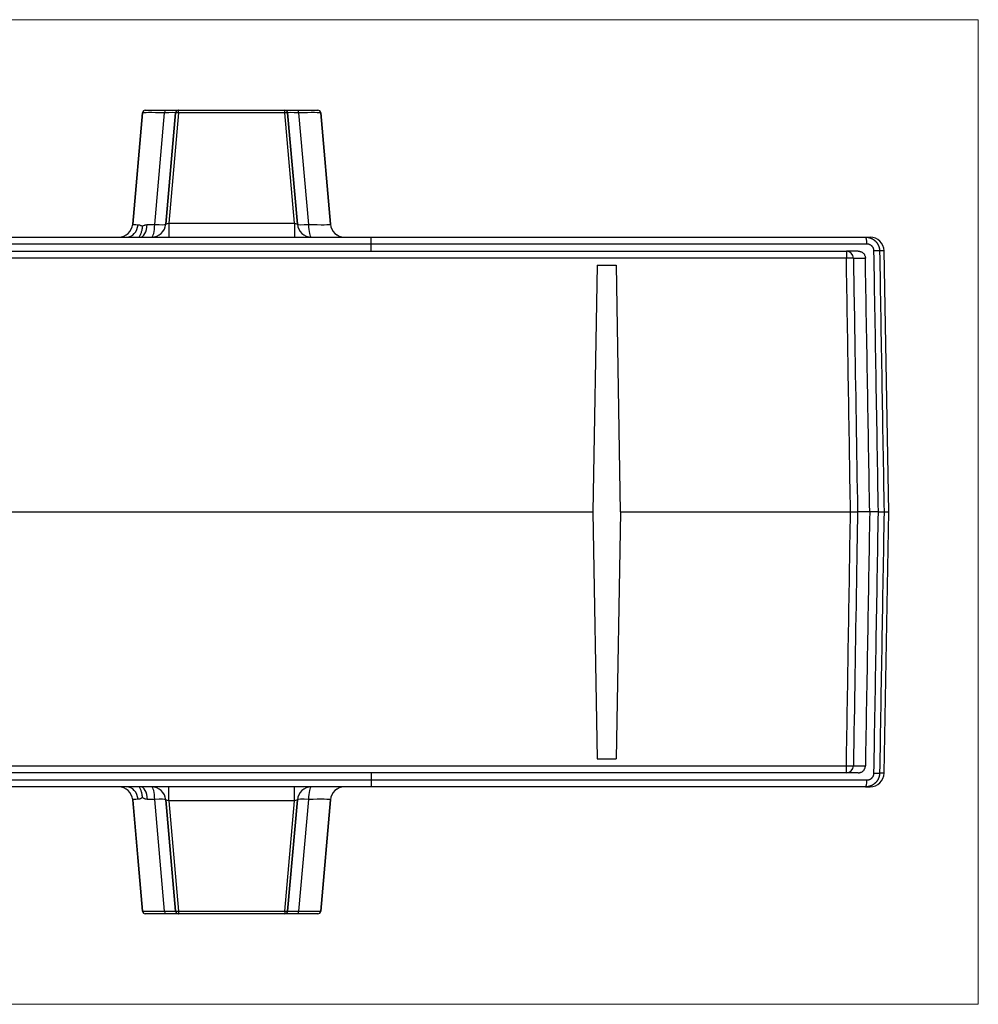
# Model space of a CAD drawing. Header units: millimetres. Extents: x 52 to 577, y 47 to 373.
# Tile 3 of 14: x 230 to 297, y 47 to 117. Entities that reach past the tile are written whole.
import ezdxf

# ---------------------------------------------------------------- set-up
doc = ezdxf.new("R2010")
doc.units = ezdxf.units.MM
doc.layers.add('1', color=7, linetype='Continuous', true_color=0xffffff)

msp = doc.modelspace()

# ---------------------------------------------------------------- linework, layer by layer
at = {"layer": '1', "color": 8, "linetype": 'Continuous', "lineweight": 18}
for p, q in [((297.489, 116.586), (156.761, 116.586)), ((297.489, 116.586), (297.489, 46.748)), ((156.761, 46.748), (297.489, 46.748))]:
    msp.add_line(p, q, dxfattribs=at)
at = {"layer": '1', "color": 18, "linetype": 'Continuous', "lineweight": 25}
for p, q in [((238.215, 109.984), (237.523, 102.08)), ((237.524, 102.08), (238.215, 109.984)), ((238.215, 109.984), (238.215, 109.984)), ((238.414, 110.167), (238.415, 110.167)), ((238.415, 110.167), (239.821, 110.167)), ((239.085, 102.063), (239.778, 109.987)), ((239.821, 110.167), (240.758, 110.167)), ((240.559, 109.984), (239.868, 102.08)), ((239.869, 102.08), (240.561, 109.984)), ((240.76, 109.969), (240.077, 102.153)), ((240.561, 109.984), (240.559, 109.984)), ((240.758, 110.167), (240.76, 110.167)), ((240.76, 110.167), (248.309, 110.167)), ((248.309, 109.969), (240.76, 109.969)), ((248.309, 110.167), (248.31, 110.167)), ((248.993, 102.153), (248.309, 109.969)), ((248.31, 110.167), (249.248, 110.167)), ((248.51, 109.984), (248.508, 109.984)), ((248.508, 109.984), (249.199, 102.08)), ((249.201, 102.08), (248.51, 109.984)), ((249.248, 110.167), (250.654, 110.167)), ((249.291, 109.987), (249.984, 102.063)), ((250.654, 110.167), (250.655, 110.167)), ((250.854, 109.984), (250.853, 109.984)), ((251.545, 102.08), (250.853, 109.984)), ((250.854, 109.984), (251.546, 102.08)), ((237.523, 102.08), (237.524, 102.08)), ((239.868, 102.08), (239.869, 102.08)), ((240.077, 102.153), (248.993, 102.153)), ((249.199, 102.08), (249.201, 102.08)), ((251.545, 102.08), (251.546, 102.08)), ((199.825, 101.167), (254.425, 101.167)), ((254.425, 100.667), (199.825, 100.667)), ((238.068, 101.167), (238.069, 101.167)), ((238.069, 101.167), (238.07, 101.167)), ((252.802, 101.167), (252.802, 101.167)), ((254.425, 101.167), (289.487, 101.167)), ((289.487, 101.167), (289.809, 101.167)), ((166.115, 100.167), (288.135, 100.167)), ((288.978, 100.167), (288.135, 100.167)), ((288.135, 100.167), (288.135, 99.675)), ((290.809, 100.184), (290.49, 100.184)), ((291.132, 81.667), (290.809, 100.184)), ((288.135, 99.675), (166.115, 99.675)), ((270.454, 99.184), (270.149, 81.671)), ((270.454, 99.184), (271.796, 99.184)), ((271.796, 99.184), (272.101, 81.671)), ((288.633, 99.675), (289.481, 99.675)), ((270.145, 81.665), (270.45, 64.149)), ((272.105, 81.665), (271.8, 64.149)), ((289.787, 81.667), (288.924, 81.667)), ((290.803, 81.667), (291.132, 81.667)), ((290.809, 63.149), (291.132, 81.667)), ((166.115, 63.658), (288.135, 63.658)), ((270.45, 64.149), (271.8, 64.149)), ((288.135, 63.167), (288.135, 63.658)), ((288.633, 63.658), (289.481, 63.658)), ((288.135, 63.167), (166.115, 63.167)), ((288.978, 63.167), (288.135, 63.167)), ((290.809, 63.149), (290.49, 63.149)), ((199.825, 62.667), (254.425, 62.667)), ((254.425, 62.167), (199.825, 62.167)), ((238.099, 62.167), (238.097, 62.167)), ((252.804, 62.167), (252.802, 62.167)), ((289.487, 62.167), (254.425, 62.167)), ((289.487, 62.167), (289.809, 62.167)), ((238.215, 53.349), (237.523, 61.254)), ((237.524, 61.254), (237.523, 61.254)), ((237.524, 61.254), (237.527, 61.218)), ((237.527, 61.218), (238.215, 53.349)), ((239.778, 53.346), (239.085, 61.27)), ((239.868, 61.254), (240.559, 53.349)), ((239.869, 61.254), (239.868, 61.254)), ((240.561, 53.349), (239.869, 61.254)), ((240.076, 61.181), (240.76, 53.364)), ((248.992, 61.181), (240.076, 61.181)), ((248.308, 53.364), (248.992, 61.181)), ((249.199, 61.254), (248.508, 53.349)), ((248.51, 53.349), (249.201, 61.254)), ((249.201, 61.254), (249.199, 61.254)), ((249.984, 61.27), (249.291, 53.346)), ((251.545, 61.254), (250.853, 53.349)), ((250.854, 53.349), (251.546, 61.254)), ((251.546, 61.254), (251.545, 61.254)), ((238.215, 53.349), (238.215, 53.349)), ((238.415, 53.167), (238.414, 53.167)), ((239.821, 53.167), (238.415, 53.167)), ((240.758, 53.167), (239.821, 53.167)), ((240.559, 53.349), (240.561, 53.349)), ((240.76, 53.167), (240.758, 53.167)), ((240.76, 53.364), (248.308, 53.364)), ((248.309, 53.167), (240.76, 53.167)), ((248.31, 53.167), (248.309, 53.167)), ((249.248, 53.167), (248.31, 53.167)), ((248.508, 53.349), (248.51, 53.349)), ((250.654, 53.167), (249.248, 53.167)), ((250.655, 53.167), (250.654, 53.167)), ((250.853, 53.349), (250.854, 53.349))]:
    msp.add_line(p, q, dxfattribs=at)
for centre, start, end in [((289.809, 100.167), 1, 90), ((289.809, 63.167), 270, 359)]:
    msp.add_arc(centre, 1, start, end, dxfattribs=at)
for centre, major_axis, ratio, start_param, end_param in [((238.414, 109.967), (0, -0.2), 1, 3.141593, 4.625123), ((238.415, 109.967), (0, -0.2), 1, 3.141593, 4.625123), ((240.221, 109.967), (2.006, -0.017), 0.008631, 1.793665, 3.140738), ((239.821, 109.967), (0, -0.2), 0.214625, 3.141593, 4.608525), ((239.554, 109.967), (-1.005, -0.017), 0.017179, 3.139964, 4.487037), ((240.758, 109.967), (0, -0.2), 1, 3.141593, 4.625123), ((240.76, 109.967), (0, -0.2), 1, 3.141593, 4.625123), ((240.76, 109.967), (0.199, -0.017), 0.013996, 1.571019, 3.141418), ((240.76, 109.967), (0, -0.2), 0.000998, 1.584759, 3.141593), ((248.309, 109.967), (0, -0.2), 1, 1.658063, 3.141593), ((248.309, 109.967), (0, 0.2), 0.000998, 4.726352, 6.283185), ((248.309, 109.967), (0.199, 0.017), 0.013822, 0.000175, 1.568585), ((248.31, 109.967), (0, -0.2), 1, 1.658063, 3.141593), ((249.515, 109.967), (1.005, -0.017), 0.017179, 1.796148, 3.143221), ((249.248, 109.967), (0, -0.2), 0.214625, 1.67466, 3.141593), ((248.847, 109.967), (-2.006, -0.017), 0.008631, 3.142448, 4.489521), ((250.654, 109.967), (0, -0.2), 1, 1.658063, 3.141593), ((250.655, 109.967), (0, -0.2), 1, 1.658063, 3.141593), ((236.527, 102.167), (0, -1), 1, 0, 1.48353), ((236.528, 102.167), (0, -1), 1, 0, 1.48353), ((237.1, 102.167), (0, -1), 0.808517, 0, 1.449182), ((239.539, 102.167), (-2.015, -0.088), 0.042686, 6.277749, 6.90411), ((238.069, 102.167), (0, -1), 0.483263, 0, 1.452471), ((239.539, 102.167), (-2.015, -0.088), 0.042686, 1.054992, 1.341637), ((238.872, 102.167), (0, -1), 1, 0, 1.48353), ((238.872, 102.167), (0, -1), 0.214625, 0, 1.466933), ((238.873, 102.167), (0, -1), 1, 0, 1.483524), ((238.872, 102.167), (0.996, -0.087), 0.086842, 4.935937, 6.28301), ((240.078, 102.167), (-0.208, -0.088), 0.054818, 6.254485, 7.82487), ((240.078, 102.167), (0, -1), 0.000998, 4.726355, 6.283185), ((248.991, 102.167), (0.208, -0.088), 0.054138, 4.743112, 6.31153), ((248.994, 102.167), (0, -1), 0.000998, 4.726349, 6.283185), ((250.196, 102.167), (0, -1), 1, 4.79965, 6.283185), ((250.197, 102.167), (0.996, 0.087), 0.086842, 3.141768, 4.488841), ((250.197, 102.167), (0, -1), 1, 4.799655, 6.283185), ((249.53, 102.167), (2.015, -0.088), 0.042686, 4.941548, 6.288621), ((250.197, 102.167), (0, -1), 0.214625, 4.816253, 6.283185), ((252.541, 102.167), (0, -1), 1, 4.799655, 6.283185), ((252.542, 102.167), (0, -1), 1, 4.799655, 6.283185), ((288.135, 99.667), (0, 0.5), 0.997156, 4.729842, 6.283185), ((289.991, 100.175), (-0.5, -0.008), 0.014368, 3.181077, 4.513457), ((288.135, 99.667), (-0.5, -0.008), 0.01745, 3.217033, 4.712107), ((288.135, 63.667), (0, 0.5), 0.997156, 3.141593, 4.694936), ((288.135, 63.667), (0.5, -0.008), 0.01745, 4.712671, 6.207745), ((289.991, 63.158), (-0.5, 0.008), 0.014251, 1.769702, 3.102107), ((236.527, 61.167), (0, 1), 1, 4.799655, 6.283185), ((236.528, 61.167), (0, 1), 1, 4.799655, 6.283185), ((237.102, 61.167), (0, 1), 0.80766, 4.834031, 6.283185), ((238.099, 61.167), (0, 1), 0.473204, 4.830319, 6.283185), ((238.872, 61.167), (0, 1), 0.214625, 4.816253, 6.283185), ((238.872, 61.167), (0, 1), 1, 4.799655, 6.283185), ((238.873, 61.167), (0, 1), 1, 4.79965, 6.283185), ((240.075, 61.167), (0, 1), 0.000998, 4.726349, 6.283185), ((248.991, 61.167), (0, 1), 0.000998, 4.726355, 6.283185), ((250.196, 61.167), (0, 1), 1, 0, 1.483524), ((250.197, 61.167), (0, 1), 1, 0, 1.48353), ((250.197, 61.167), (0, 1), 0.214625, 0, 1.466933), ((252.541, 61.167), (0, 1), 1, 0, 1.48353), ((252.542, 61.167), (0, 1), 1, 0, 1.48353), ((289.487, 62.667), (0, 0.5), 0.194574, 3.141593, 4.695074), ((239.539, 61.167), (2.015, -0.088), 0.042686, 2.519225, 3.147028), ((239.539, 61.167), (2.015, -0.088), 0.042686, 1.799955, 2.075219), ((238.872, 61.167), (-0.996, -0.087), 0.086842, 3.141768, 4.488841), ((240.078, 61.167), (0.208, -0.088), 0.054138, 1.601519, 3.169937), ((248.991, 61.167), (-0.208, -0.088), 0.054818, 3.112892, 4.683277), ((250.197, 61.167), (-0.996, 0.087), 0.086842, 4.935937, 6.28301), ((249.53, 61.167), (-2.015, -0.088), 0.042686, 3.136157, 4.48323), ((238.414, 53.367), (0, 0.2), 1, 1.658063, 3.141593), ((238.415, 53.367), (0, 0.2), 1, 1.658063, 3.141593), ((240.221, 53.367), (-2.006, -0.017), 0.008631, 0.000855, 1.347928), ((239.554, 53.367), (1.005, -0.017), 0.017179, 4.93774, 6.284814), ((239.821, 53.367), (0, 0.2), 0.214625, 1.67466, 3.141593), ((240.758, 53.367), (0, 0.2), 1, 1.658063, 3.141593), ((240.76, 53.367), (0.199, 0.017), 0.013822, 3.141767, 4.710178), ((240.76, 53.367), (0, 0.2), 1, 1.658063, 3.141593), ((240.76, 53.367), (0, 0.2), 0.000998, 1.584759, 3.141593), ((248.309, 53.367), (0, 0.2), 0.000998, 1.584759, 3.141593), ((248.309, 53.367), (0.199, -0.017), 0.013996, 4.712612, 6.283011), ((248.309, 53.367), (0, 0.2), 1, 3.141593, 4.625123), ((248.31, 53.367), (0, 0.2), 1, 3.141593, 4.625123), ((249.515, 53.367), (-1.005, -0.017), 0.017179, 6.281557, 7.62863), ((249.248, 53.367), (0, 0.2), 0.214625, 3.141593, 4.608525), ((248.847, 53.367), (2.006, -0.017), 0.008631, 4.935257, 6.28233), ((250.654, 53.367), (0, 0.2), 1, 3.141593, 4.625123), ((250.655, 53.367), (0, 0.2), 1, 3.141593, 4.625123)]:
    msp.add_ellipse(centre, major_axis=major_axis, ratio=ratio, start_param=start_param, end_param=end_param, dxfattribs=at)
for points, knots in [([(237.902, 102.045), (237.926, 102.045), (237.95, 102.042), (237.998, 102.03), (238.023, 102.022), (238.061, 102.007), (238.073, 102.002), (238.099, 101.989), (238.112, 101.983), (238.15, 101.962), (238.176, 101.946), (238.202, 101.928)], [0, 0, 0, 0, 0.25, 0.25, 0.5, 0.5, 0.625, 0.625, 0.75, 0.75, 1, 1, 1, 1]), ([(238.202, 101.928), (238.227, 101.946), (238.253, 101.962), (238.308, 101.991), (238.336, 102.004), (238.379, 102.019), (238.394, 102.024), (238.424, 102.032), (238.439, 102.036), (238.485, 102.045), (238.517, 102.048), (238.548, 102.049)], [0, 0, 0, 0, 0.25, 0.25, 0.5, 0.5, 0.625, 0.625, 0.75, 0.75, 1, 1, 1, 1]), ([(238.202, 101.928), (238.201, 101.918), (238.2, 101.908), (238.199, 101.888), (238.196, 101.859), (238.191, 101.809), (238.185, 101.77), (238.179, 101.732), (238.175, 101.712), (238.157, 101.617), (238.138, 101.544), (238.103, 101.439), (238.091, 101.405), (238.07, 101.356), (238.063, 101.339), (238.049, 101.308), (238.041, 101.292), (238.018, 101.247), (238.002, 101.218), (237.979, 101.182), (237.974, 101.174), (237.969, 101.166)], [0, 0, 0, 0, 0.034235, 0.034235, 0.068471, 0.136942, 0.205412, 0.205412, 0.273883, 0.273883, 0.547767, 0.547767, 0.684708, 0.684708, 0.753179, 0.753179, 0.82165, 0.82165, 0.958592, 0.958592, 1, 1, 1, 1]), ([(254.425, 100.671), (254.425, 100.703), (254.425, 100.736), (254.425, 100.8), (254.425, 100.831), (254.425, 100.891), (254.425, 100.92), (254.425, 100.974), (254.425, 100.999), (254.425, 101.045), (254.425, 101.065), (254.425, 101.101), (254.425, 101.117), (254.425, 101.141), (254.425, 101.151), (254.425, 101.163), (254.425, 101.167), (254.425, 101.167)], [0, 0, 0, 0, 0.125, 0.125, 0.25, 0.25, 0.375, 0.375, 0.5, 0.5, 0.625, 0.625, 0.75, 0.75, 0.875, 0.875, 1, 1, 1, 1]), ([(289.584, 100.675), (289.512, 100.675), (289.369, 100.675), (289.153, 100.675), (288.938, 100.675), (288.722, 100.675), (288.507, 100.675), (288.291, 100.675), (288.075, 100.675), (287.86, 100.675), (287.644, 100.675), (287.428, 100.675), (287.212, 100.675), (286.996, 100.675), (286.78, 100.675), (286.564, 100.675), (286.348, 100.675), (286.132, 100.675), (285.916, 100.675), (285.7, 100.675), (285.483, 100.675), (285.267, 100.675), (285.051, 100.675), (284.834, 100.675), (284.618, 100.675), (284.401, 100.675), (284.185, 100.675), (283.968, 100.675), (283.751, 100.675), (283.535, 100.675), (283.318, 100.675), (283.101, 100.675), (282.884, 100.675), (282.667, 100.675), (282.45, 100.675), (282.233, 100.675), (282.016, 100.675), (281.799, 100.675), (281.582, 100.675), (281.365, 100.675), (281.148, 100.675), (280.93, 100.675), (280.713, 100.675), (280.496, 100.675), (280.278, 100.675), (280.061, 100.675), (279.843, 100.675), (279.626, 100.675), (279.408, 100.675), (279.191, 100.675), (278.973, 100.675), (278.756, 100.675), (278.538, 100.675), (278.32, 100.675), (278.102, 100.675), (277.885, 100.675), (277.667, 100.675), (277.449, 100.675), (277.231, 100.675), (277.013, 100.675), (276.795, 100.675), (276.577, 100.675), (276.359, 100.675), (276.141, 100.675), (275.923, 100.675), (275.704, 100.675), (275.486, 100.675), (275.268, 100.675), (275.05, 100.675), (274.831, 100.675), (274.613, 100.675), (274.395, 100.675), (274.176, 100.675), (273.958, 100.675), (273.739, 100.675), (273.521, 100.675), (273.302, 100.675), (273.084, 100.675), (272.865, 100.675), (272.646, 100.675), (272.428, 100.675), (272.209, 100.675), (271.99, 100.675), (271.771, 100.675), (271.553, 100.675), (271.334, 100.675), (271.115, 100.675), (270.896, 100.675), (270.677, 100.675), (270.458, 100.675), (270.239, 100.675), (270.02, 100.675), (269.801, 100.675), (269.582, 100.675), (269.363, 100.675), (269.144, 100.675), (268.925, 100.675), (268.706, 100.675), (268.487, 100.675), (268.268, 100.675), (268.048, 100.675), (267.829, 100.675), (267.61, 100.675), (267.391, 100.675), (267.171, 100.675), (266.952, 100.675), (266.733, 100.675), (266.513, 100.675), (266.294, 100.675), (266.075, 100.675), (265.855, 100.675), (265.636, 100.675), (265.416, 100.675), (265.197, 100.675), (264.977, 100.675), (264.758, 100.675), (264.538, 100.675), (264.319, 100.675), (264.099, 100.675), (263.88, 100.675), (263.66, 100.675), (263.44, 100.675), (263.221, 100.675), (263.001, 100.675), (262.781, 100.675), (262.562, 100.675), (262.342, 100.675), (262.122, 100.675), (261.902, 100.675), (261.683, 100.675), (261.463, 100.675), (261.243, 100.675), (261.023, 100.675), (260.804, 100.675), (260.584, 100.675), (260.364, 100.675), (260.144, 100.675), (259.924, 100.675), (259.704, 100.675), (259.484, 100.675), (259.265, 100.675), (259.045, 100.675), (258.825, 100.675), (258.605, 100.675), (258.385, 100.675), (258.165, 100.675), (257.945, 100.675), (257.725, 100.675), (257.505, 100.675), (257.285, 100.675), (257.065, 100.675), (256.845, 100.675), (256.625, 100.675), (256.405, 100.675), (256.185, 100.675), (255.965, 100.675), (255.745, 100.675), (255.525, 100.675), (255.305, 100.675), (255.085, 100.675), (254.865, 100.675), (254.645, 100.675), (254.498, 100.675), (254.425, 100.675)], [0, 0, 0, 0, 0.006204, 0.012408, 0.018612, 0.024816, 0.03102, 0.037225, 0.043429, 0.049634, 0.055838, 0.062043, 0.068248, 0.074453, 0.080658, 0.086863, 0.093068, 0.099273, 0.105479, 0.111684, 0.11789, 0.124095, 0.130301, 0.136507, 0.142713, 0.148919, 0.155125, 0.161331, 0.167537, 0.173744, 0.17995, 0.186157, 0.192363, 0.19857, 0.204777, 0.210984, 0.217191, 0.223398, 0.229605, 0.235812, 0.242019, 0.248227, 0.254434, 0.260642, 0.26685, 0.273058, 0.279266, 0.285474, 0.291682, 0.29789, 0.304098, 0.310306, 0.316515, 0.322723, 0.328932, 0.335141, 0.34135, 0.347558, 0.353767, 0.359977, 0.366186, 0.372395, 0.378604, 0.384814, 0.391023, 0.397233, 0.403443, 0.409652, 0.415862, 0.422072, 0.428282, 0.434493, 0.440703, 0.446913, 0.453124, 0.459334, 0.465545, 0.471756, 0.477966, 0.484177, 0.490388, 0.496599, 0.502811, 0.509022, 0.515233, 0.521445, 0.527656, 0.533868, 0.54008, 0.546291, 0.552503, 0.558715, 0.564927, 0.57114, 0.577352, 0.583564, 0.589777, 0.595989, 0.602202, 0.608414, 0.614627, 0.62084, 0.627053, 0.633266, 0.639479, 0.645693, 0.651906, 0.65812, 0.664333, 0.670547, 0.67676, 0.682974, 0.689188, 0.695402, 0.701616, 0.70783, 0.714045, 0.720259, 0.726474, 0.732688, 0.738903, 0.745118, 0.751332, 0.757547, 0.763762, 0.769977, 0.776193, 0.782408, 0.788623, 0.794839, 0.801054, 0.80727, 0.813486, 0.819701, 0.825917, 0.832133, 0.838349, 0.844566, 0.850782, 0.856998, 0.863215, 0.869431, 0.875648, 0.881865, 0.888081, 0.894298, 0.900515, 0.906733, 0.91295, 0.919167, 0.925384, 0.931602, 0.937819, 0.944037, 0.950255, 0.956473, 0.962691, 0.968909, 0.975127, 0.981345, 0.987563, 0.993782, 1, 1, 1, 1]), ([(289.487, 101.167), (289.492, 101.167), (289.503, 101.167), (289.519, 101.166), (289.535, 101.166), (289.551, 101.165), (289.567, 101.163), (289.583, 101.162), (289.599, 101.16), (289.615, 101.159), (289.631, 101.156), (289.646, 101.154), (289.662, 101.151), (289.677, 101.149), (289.692, 101.145), (289.708, 101.142), (289.723, 101.139), (289.738, 101.135), (289.753, 101.131), (289.767, 101.127), (289.782, 101.122), (289.797, 101.118), (289.811, 101.113), (289.825, 101.108), (289.839, 101.103), (289.853, 101.098), (289.867, 101.092), (289.881, 101.086), (289.895, 101.08), (289.908, 101.074), (289.922, 101.068), (289.935, 101.062), (289.948, 101.055), (289.961, 101.048), (289.974, 101.041), (289.986, 101.034), (289.999, 101.027), (290.011, 101.02), (290.023, 101.012), (290.035, 101.004), (290.047, 100.996), (290.059, 100.989), (290.07, 100.98), (290.082, 100.972), (290.093, 100.964), (290.104, 100.955), (290.115, 100.947), (290.126, 100.938), (290.136, 100.929), (290.147, 100.92), (290.157, 100.911), (290.167, 100.902), (290.177, 100.893), (290.187, 100.884), (290.196, 100.874), (290.206, 100.865), (290.215, 100.855), (290.224, 100.845), (290.233, 100.836), (290.242, 100.826), (290.25, 100.816), (290.259, 100.806), (290.267, 100.796), (290.275, 100.786), (290.283, 100.776), (290.291, 100.765), (290.298, 100.755), (290.306, 100.745), (290.313, 100.734), (290.32, 100.724), (290.327, 100.713), (290.334, 100.703), (290.341, 100.692), (290.347, 100.682), (290.354, 100.671), (290.36, 100.66), (290.366, 100.65), (290.372, 100.639), (290.377, 100.628), (290.383, 100.617), (290.388, 100.607), (290.393, 100.596), (290.398, 100.585), (290.403, 100.574), (290.408, 100.563), (290.413, 100.553), (290.417, 100.542), (290.422, 100.531), (290.426, 100.52), (290.43, 100.509), (290.434, 100.498), (290.437, 100.487), (290.441, 100.477), (290.445, 100.466), (290.448, 100.455), (290.451, 100.444), (290.454, 100.433), (290.457, 100.423), (290.46, 100.412), (290.463, 100.401), (290.465, 100.391), (290.467, 100.38), (290.47, 100.369), (290.472, 100.359), (290.474, 100.348), (290.476, 100.338), (290.478, 100.327), (290.479, 100.317), (290.481, 100.306), (290.482, 100.296), (290.483, 100.285), (290.485, 100.275), (290.486, 100.265), (290.487, 100.255), (290.487, 100.244), (290.488, 100.234), (290.489, 100.224), (290.489, 100.214), (290.49, 100.204), (290.49, 100.194), (290.49, 100.187), (290.49, 100.184)], [0, 0, 0, 0, 0.010465, 0.020896, 0.031291, 0.041651, 0.051975, 0.062265, 0.072519, 0.082739, 0.092923, 0.103072, 0.113185, 0.123264, 0.133307, 0.143316, 0.153289, 0.163227, 0.17313, 0.182998, 0.192831, 0.202628, 0.212391, 0.222118, 0.23181, 0.241468, 0.25109, 0.260677, 0.270229, 0.279746, 0.289228, 0.298675, 0.308087, 0.317463, 0.326805, 0.336112, 0.345383, 0.35462, 0.363822, 0.372988, 0.38212, 0.391217, 0.400278, 0.409305, 0.418297, 0.427253, 0.436175, 0.445062, 0.453914, 0.462731, 0.471513, 0.48026, 0.488972, 0.497649, 0.506292, 0.514899, 0.523472, 0.532009, 0.540512, 0.54898, 0.557413, 0.565812, 0.574175, 0.582504, 0.590797, 0.599056, 0.607281, 0.61547, 0.623624, 0.631744, 0.639829, 0.64788, 0.655895, 0.663876, 0.671822, 0.679733, 0.68761, 0.695452, 0.703259, 0.711032, 0.71877, 0.726473, 0.734141, 0.741775, 0.749375, 0.75694, 0.76447, 0.771965, 0.779426, 0.786853, 0.794244, 0.801602, 0.808924, 0.816213, 0.823466, 0.830686, 0.83787, 0.845021, 0.852137, 0.859218, 0.866265, 0.873278, 0.880256, 0.8872, 0.894109, 0.900984, 0.907825, 0.914631, 0.921404, 0.928142, 0.934845, 0.941514, 0.94815, 0.95475, 0.961317, 0.96785, 0.974348, 0.980812, 0.987242, 0.993638, 1, 1, 1, 1]), ([(290.089, 100.184), (290.089, 100.188), (290.089, 100.196), (290.088, 100.208), (290.088, 100.219), (290.086, 100.231), (290.085, 100.242), (290.083, 100.254), (290.081, 100.265), (290.079, 100.277), (290.077, 100.288), (290.074, 100.299), (290.071, 100.31), (290.068, 100.321), (290.064, 100.332), (290.06, 100.343), (290.056, 100.354), (290.052, 100.365), (290.042, 100.387), (290.026, 100.42), (290, 100.461), (289.97, 100.5), (289.932, 100.539), (289.887, 100.578), (289.832, 100.613), (289.786, 100.634), (289.753, 100.647), (289.732, 100.654), (289.712, 100.659), (289.691, 100.664), (289.67, 100.668), (289.649, 100.672), (289.627, 100.674), (289.606, 100.675), (289.591, 100.675), (289.584, 100.675)], [0, 0, 0, 0, 0.014991, 0.02991, 0.044767, 0.059569, 0.074324, 0.08904, 0.103726, 0.11839, 0.13304, 0.147684, 0.162332, 0.17699, 0.191669, 0.206375, 0.221117, 0.235904, 0.250743, 0.312968, 0.37493, 0.437255, 0.500555, 0.583379, 0.66614, 0.750214, 0.778066, 0.805781, 0.833407, 0.860992, 0.888585, 0.916234, 0.943988, 0.971894, 1, 1, 1, 1]), ([(288.978, 100.167), (289.01, 100.167), (289.042, 100.164), (289.089, 100.155), (289.105, 100.151), (289.136, 100.142), (289.151, 100.136), (289.196, 100.118), (289.225, 100.104), (289.266, 100.077), (289.279, 100.068), (289.304, 100.048), (289.317, 100.037), (289.352, 100.003), (289.373, 99.979), (289.396, 99.945), (289.401, 99.938), (289.409, 99.925), (289.414, 99.917), (289.426, 99.896), (289.433, 99.881), (289.453, 99.837), (289.463, 99.806), (289.473, 99.757), (289.476, 99.741), (289.48, 99.708), (289.481, 99.692), (289.481, 99.675)], [0, 0, 0, 0, 0.125, 0.125, 0.1875, 0.1875, 0.25, 0.25, 0.375, 0.375, 0.4375, 0.4375, 0.5, 0.5, 0.625, 0.625, 0.65625, 0.65625, 0.6875, 0.6875, 0.75, 0.75, 0.875, 0.875, 0.9375, 0.9375, 1, 1, 1, 1]), ([(288.633, 99.675), (288.639, 99.342), (288.644, 99.009), (288.671, 97.343), (288.692, 96.01), (288.784, 90.346), (288.854, 86.015), (288.924, 81.684)], [0, 0, 0, 0, 0.055567, 0.055567, 0.277834, 0.277834, 1, 1, 1, 1]), ([(288.924, 81.667), (288.919, 81.333), (288.914, 81), (288.887, 79.334), (288.865, 78.001), (288.773, 72.331), (288.703, 67.995), (288.633, 63.658)], [0, 0, 0, 0, 0.055513, 0.055513, 0.277564, 0.277564, 1, 1, 1, 1]), ([(290.403, 81.667), (290.428, 81.667), (290.454, 81.667), (290.504, 81.668), (290.529, 81.668), (290.578, 81.669), (290.601, 81.669), (290.645, 81.669), (290.666, 81.669), (290.703, 81.669), (290.72, 81.669), (290.749, 81.669), (290.761, 81.669), (290.781, 81.668), (290.788, 81.668), (290.799, 81.667), (290.802, 81.667), (290.803, 81.667)], [0, 0, 0, 0, 0.125, 0.125, 0.25, 0.25, 0.375, 0.375, 0.5, 0.5, 0.625, 0.625, 0.75, 0.75, 0.875, 0.875, 1, 1, 1, 1]), ([(288.978, 63.167), (289.01, 63.167), (289.042, 63.17), (289.089, 63.179), (289.105, 63.183), (289.136, 63.192), (289.151, 63.197), (289.196, 63.215), (289.225, 63.23), (289.266, 63.256), (289.279, 63.265), (289.304, 63.286), (289.317, 63.296), (289.352, 63.33), (289.373, 63.355), (289.396, 63.388), (289.401, 63.395), (289.409, 63.409), (289.414, 63.416), (289.426, 63.437), (289.433, 63.452), (289.452, 63.497), (289.463, 63.528), (289.473, 63.576), (289.476, 63.592), (289.48, 63.625), (289.481, 63.641), (289.481, 63.658)], [0, 0, 0, 0, 0.125, 0.125, 0.1875, 0.1875, 0.25, 0.25, 0.375, 0.375, 0.4375, 0.4375, 0.5, 0.5, 0.625, 0.625, 0.65625, 0.65625, 0.6875, 0.6875, 0.75, 0.75, 0.875, 0.875, 0.9375, 0.9375, 1, 1, 1, 1]), ([(290.49, 63.149), (290.49, 63.144), (290.49, 63.133), (290.489, 63.118), (290.488, 63.102), (290.487, 63.085), (290.486, 63.069), (290.484, 63.053), (290.482, 63.036), (290.48, 63.02), (290.477, 63.003), (290.474, 62.987), (290.471, 62.97), (290.467, 62.953), (290.463, 62.936), (290.459, 62.919), (290.455, 62.902), (290.45, 62.885), (290.445, 62.868), (290.439, 62.851), (290.433, 62.833), (290.427, 62.816), (290.42, 62.799), (290.413, 62.782), (290.406, 62.765), (290.398, 62.747), (290.39, 62.73), (290.381, 62.713), (290.373, 62.696), (290.363, 62.679), (290.354, 62.662), (290.343, 62.645), (290.333, 62.629), (290.322, 62.612), (290.311, 62.595), (290.299, 62.579), (290.287, 62.563), (290.274, 62.546), (290.261, 62.53), (290.248, 62.515), (290.234, 62.499), (290.22, 62.483), (290.205, 62.468), (290.19, 62.453), (290.175, 62.438), (290.159, 62.424), (290.142, 62.409), (290.126, 62.395), (290.109, 62.382), (290.091, 62.368), (290.073, 62.355), (290.055, 62.342), (290.036, 62.33), (290.017, 62.317), (289.998, 62.306), (289.978, 62.294), (289.957, 62.283), (289.937, 62.273), (289.916, 62.262), (289.894, 62.253), (289.873, 62.243), (289.851, 62.235), (289.828, 62.226), (289.806, 62.218), (289.783, 62.211), (289.759, 62.204), (289.736, 62.198), (289.712, 62.192), (289.688, 62.187), (289.663, 62.182), (289.639, 62.178), (289.614, 62.175), (289.589, 62.172), (289.564, 62.169), (289.538, 62.168), (289.513, 62.167), (289.495, 62.167), (289.487, 62.167)], [0, 0, 0, 0, 0.010107, 0.0203, 0.030579, 0.040944, 0.051395, 0.061932, 0.072556, 0.083266, 0.094063, 0.104946, 0.115915, 0.126971, 0.138114, 0.149344, 0.16066, 0.172063, 0.183553, 0.19513, 0.206794, 0.218546, 0.230384, 0.242309, 0.254321, 0.266421, 0.278608, 0.290883, 0.303244, 0.315693, 0.32823, 0.340854, 0.353565, 0.366365, 0.379251, 0.392226, 0.405288, 0.418437, 0.431675, 0.445, 0.458413, 0.471914, 0.485503, 0.49918, 0.512944, 0.526797, 0.540738, 0.554766, 0.568883, 0.583088, 0.597381, 0.611762, 0.626231, 0.640788, 0.655434, 0.670168, 0.68499, 0.6999, 0.714899, 0.729986, 0.745161, 0.760425, 0.775777, 0.791218, 0.806747, 0.822364, 0.83807, 0.853864, 0.869747, 0.885719, 0.901779, 0.917928, 0.934165, 0.950491, 0.966905, 0.983408, 1, 1, 1, 1]), ([(289.584, 62.658), (289.588, 62.658), (289.596, 62.658), (289.607, 62.658), (289.618, 62.659), (289.63, 62.66), (289.641, 62.661), (289.652, 62.662), (289.664, 62.664), (289.675, 62.666), (289.686, 62.668), (289.697, 62.671), (289.708, 62.673), (289.719, 62.676), (289.73, 62.679), (289.741, 62.683), (289.752, 62.686), (289.763, 62.69), (289.785, 62.699), (289.818, 62.714), (289.86, 62.738), (289.9, 62.766), (289.936, 62.798), (289.97, 62.834), (290, 62.873), (290.026, 62.914), (290.044, 62.95), (290.056, 62.978), (290.064, 62.999), (290.07, 63.02), (290.076, 63.04), (290.08, 63.062), (290.084, 63.083), (290.087, 63.105), (290.089, 63.127), (290.089, 63.142), (290.089, 63.149)], [0, 0, 0, 0, 0.014896, 0.029737, 0.044529, 0.059279, 0.073995, 0.088683, 0.103351, 0.118007, 0.132656, 0.147307, 0.161966, 0.176642, 0.191341, 0.206069, 0.220836, 0.235647, 0.250509, 0.31344, 0.375683, 0.437813, 0.500409, 0.563201, 0.625359, 0.687503, 0.750252, 0.777941, 0.805514, 0.833027, 0.860537, 0.8881, 0.915773, 0.943611, 0.971669, 1, 1, 1, 1]), ([(238.213, 61.411), (238.213, 61.421), (238.212, 61.431), (238.211, 61.45), (238.21, 61.46), (238.207, 61.49), (238.205, 61.509), (238.198, 61.568), (238.192, 61.606), (238.171, 61.718), (238.153, 61.791), (238.12, 61.895), (238.108, 61.929), (238.083, 61.995), (238.055, 62.058), (238.025, 62.116), (238.002, 62.154), (237.996, 62.165), (237.99, 62.175)], [0, 0, 0, 0, 0.033883, 0.033883, 0.067766, 0.067766, 0.135531, 0.135531, 0.271063, 0.271063, 0.542125, 0.542125, 0.677656, 0.677656, 0.813188, 0.948719, 0.948719, 1, 1, 1, 1]), ([(254.425, 62.658), (254.498, 62.658), (254.645, 62.658), (254.864, 62.658), (255.084, 62.658), (255.303, 62.658), (255.523, 62.658), (255.742, 62.658), (255.962, 62.658), (256.182, 62.658), (256.401, 62.658), (256.621, 62.658), (256.84, 62.658), (257.06, 62.658), (257.279, 62.658), (257.499, 62.658), (257.719, 62.658), (257.938, 62.658), (258.158, 62.658), (258.377, 62.658), (258.597, 62.658), (258.816, 62.658), (259.036, 62.658), (259.255, 62.658), (259.475, 62.658), (259.695, 62.658), (259.914, 62.658), (260.134, 62.658), (260.353, 62.658), (260.573, 62.658), (260.792, 62.658), (261.012, 62.658), (261.231, 62.658), (261.451, 62.658), (261.67, 62.658), (261.89, 62.658), (262.109, 62.658), (262.328, 62.658), (262.548, 62.658), (262.767, 62.658), (262.987, 62.658), (263.206, 62.658), (263.426, 62.658), (263.645, 62.658), (263.864, 62.658), (264.084, 62.658), (264.303, 62.658), (264.522, 62.658), (264.742, 62.658), (264.961, 62.658), (265.18, 62.658), (265.4, 62.658), (265.619, 62.658), (265.838, 62.658), (266.057, 62.658), (266.277, 62.658), (266.496, 62.658), (266.715, 62.658), (266.934, 62.658), (267.154, 62.658), (267.373, 62.658), (267.592, 62.658), (267.811, 62.658), (268.03, 62.658), (268.249, 62.658), (268.468, 62.658), (268.687, 62.658), (268.906, 62.658), (269.125, 62.658), (269.344, 62.658), (269.563, 62.658), (269.782, 62.658), (270.001, 62.658), (270.22, 62.658), (270.439, 62.658), (270.658, 62.658), (270.877, 62.658), (271.096, 62.658), (271.315, 62.658), (271.533, 62.658), (271.752, 62.658), (271.971, 62.658), (272.19, 62.658), (272.408, 62.658), (272.627, 62.658), (272.846, 62.658), (273.064, 62.658), (273.283, 62.658), (273.501, 62.658), (273.72, 62.658), (273.939, 62.658), (274.157, 62.658), (274.376, 62.658), (274.594, 62.658), (274.812, 62.658), (275.031, 62.658), (275.249, 62.658), (275.468, 62.658), (275.686, 62.658), (275.904, 62.658), (276.122, 62.658), (276.341, 62.658), (276.559, 62.658), (276.777, 62.658), (276.995, 62.658), (277.213, 62.658), (277.431, 62.658), (277.649, 62.658), (277.867, 62.658), (278.085, 62.658), (278.303, 62.658), (278.521, 62.658), (278.739, 62.658), (278.957, 62.658), (279.175, 62.658), (279.393, 62.658), (279.61, 62.658), (279.828, 62.658), (280.046, 62.658), (280.263, 62.658), (280.481, 62.658), (280.698, 62.658), (280.916, 62.658), (281.133, 62.658), (281.351, 62.658), (281.568, 62.658), (281.786, 62.658), (282.003, 62.658), (282.22, 62.658), (282.438, 62.658), (282.655, 62.658), (282.872, 62.658), (283.089, 62.658), (283.306, 62.658), (283.523, 62.658), (283.741, 62.658), (283.958, 62.658), (284.174, 62.658), (284.391, 62.658), (284.608, 62.658), (284.825, 62.658), (285.042, 62.658), (285.259, 62.658), (285.475, 62.658), (285.692, 62.658), (285.909, 62.658), (286.125, 62.658), (286.342, 62.658), (286.558, 62.658), (286.775, 62.658), (286.991, 62.658), (287.207, 62.658), (287.424, 62.658), (287.64, 62.658), (287.856, 62.658), (288.072, 62.658), (288.288, 62.658), (288.504, 62.658), (288.72, 62.658), (288.936, 62.658), (289.152, 62.658), (289.368, 62.658), (289.512, 62.658), (289.584, 62.658)], [0, 0, 0, 0, 0.006205, 0.01241, 0.018615, 0.02482, 0.031025, 0.037231, 0.043436, 0.049642, 0.055847, 0.062053, 0.068259, 0.074464, 0.08067, 0.086876, 0.093082, 0.099288, 0.105495, 0.111701, 0.117907, 0.124114, 0.13032, 0.136527, 0.142733, 0.14894, 0.155147, 0.161354, 0.167561, 0.173768, 0.179975, 0.186182, 0.192389, 0.198597, 0.204804, 0.211012, 0.217219, 0.223427, 0.229635, 0.235842, 0.24205, 0.248258, 0.254466, 0.260675, 0.266883, 0.273091, 0.279299, 0.285508, 0.291716, 0.297925, 0.304134, 0.310342, 0.316551, 0.32276, 0.328969, 0.335178, 0.341387, 0.347597, 0.353806, 0.360015, 0.366225, 0.372434, 0.378644, 0.384854, 0.391063, 0.397273, 0.403483, 0.409693, 0.415903, 0.422113, 0.428324, 0.434534, 0.440744, 0.446955, 0.453165, 0.459376, 0.465587, 0.471798, 0.478008, 0.484219, 0.49043, 0.496641, 0.502853, 0.509064, 0.515275, 0.521487, 0.527698, 0.53391, 0.540121, 0.546333, 0.552545, 0.558757, 0.564969, 0.571181, 0.577393, 0.583605, 0.589817, 0.59603, 0.602242, 0.608455, 0.614667, 0.62088, 0.627093, 0.633305, 0.639518, 0.645731, 0.651944, 0.658157, 0.664371, 0.670584, 0.676797, 0.683011, 0.689224, 0.695438, 0.701652, 0.707865, 0.714079, 0.720293, 0.726507, 0.732721, 0.738935, 0.745149, 0.751364, 0.757578, 0.763793, 0.770007, 0.776222, 0.782436, 0.788651, 0.794866, 0.801081, 0.807296, 0.813511, 0.819726, 0.825941, 0.832157, 0.838372, 0.844588, 0.850803, 0.857019, 0.863235, 0.86945, 0.875666, 0.881882, 0.888098, 0.894314, 0.90053, 0.906747, 0.912963, 0.919179, 0.925396, 0.931613, 0.937829, 0.944046, 0.950263, 0.95648, 0.962697, 0.968914, 0.975131, 0.981348, 0.987565, 0.993783, 1, 1, 1, 1]), ([(238.213, 61.411), (238.2, 61.402), (238.187, 61.393), (238.16, 61.377), (238.147, 61.369), (238.107, 61.347), (238.081, 61.334), (238.03, 61.312), (238.004, 61.304), (237.966, 61.295), (237.953, 61.292), (237.928, 61.289), (237.916, 61.288), (237.904, 61.288)], [0, 0, 0, 0, 0.125, 0.125, 0.25, 0.25, 0.5, 0.5, 0.75, 0.75, 0.875, 0.875, 1, 1, 1, 1]), ([(238.569, 61.284), (238.536, 61.285), (238.504, 61.289), (238.441, 61.301), (238.411, 61.309), (238.366, 61.326), (238.352, 61.332), (238.323, 61.345), (238.308, 61.352), (238.266, 61.375), (238.239, 61.392), (238.213, 61.411)], [0, 0, 0, 0, 0.25, 0.25, 0.5, 0.5, 0.625, 0.625, 0.75, 0.75, 1, 1, 1, 1])]:
    msp.add_open_spline(points, degree=3, knots=knots, dxfattribs=at)
for points, degree in [([(254.425, 100.421), (254.425, 100.671)], 1), ([(289.584, 100.675), (289.583, 100.934), (289.537, 101.167), (289.487, 101.167)], 3), ([(254.425, 100.167), (254.425, 100.421)], 1), ([(290.403, 81.667), (290.299, 87.839), (290.194, 94.012), (290.089, 100.184)], 3), ([(290.49, 100.184), (290.595, 94.012), (290.699, 87.839), (290.803, 81.667)], 3), ([(288.426, 81.684), (288.329, 87.681), (288.232, 93.678), (288.135, 99.675)], 3), ([(289.787, 81.667), (289.685, 87.67), (289.583, 93.672), (289.481, 99.675)], 3), ([(228.101, 81.667), (270.149, 81.667)], 1), ([(272.101, 81.684), (288.426, 81.684)], 1), ([(288.135, 63.658), (288.232, 69.661), (288.329, 75.664), (288.426, 81.667)], 3), ([(289.787, 81.667), (289.685, 75.664), (289.583, 69.661), (289.481, 63.658)], 3), ([(290.403, 81.667), (290.198, 81.667), (289.992, 81.667), (289.787, 81.667)], 3), ([(290.089, 63.149), (290.194, 69.322), (290.299, 75.494), (290.403, 81.667)], 3), ([(290.803, 81.667), (290.699, 75.494), (290.595, 69.322), (290.49, 63.149)], 3), ([(254.425, 63.167), (254.425, 63.082), (254.425, 62.997), (254.425, 62.912)], 3), ([(254.425, 62.912), (254.425, 62.829), (254.425, 62.746), (254.425, 62.662)], 3)]:
    msp.add_open_spline(points, degree=degree, dxfattribs=at)
for points, weights in [([(288.426, 81.684), (288.889, 81.692), (288.924, 81.684)], [1, 0.733629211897, 1]), ([(254.425, 62.658), (254.425, 62.167), (254.425, 62.167)], [1, 0.713238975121, 1])]:
    msp.add_rational_spline(points, weights, degree=2, dxfattribs=at)

doc.saveas('drawing.dxf')
